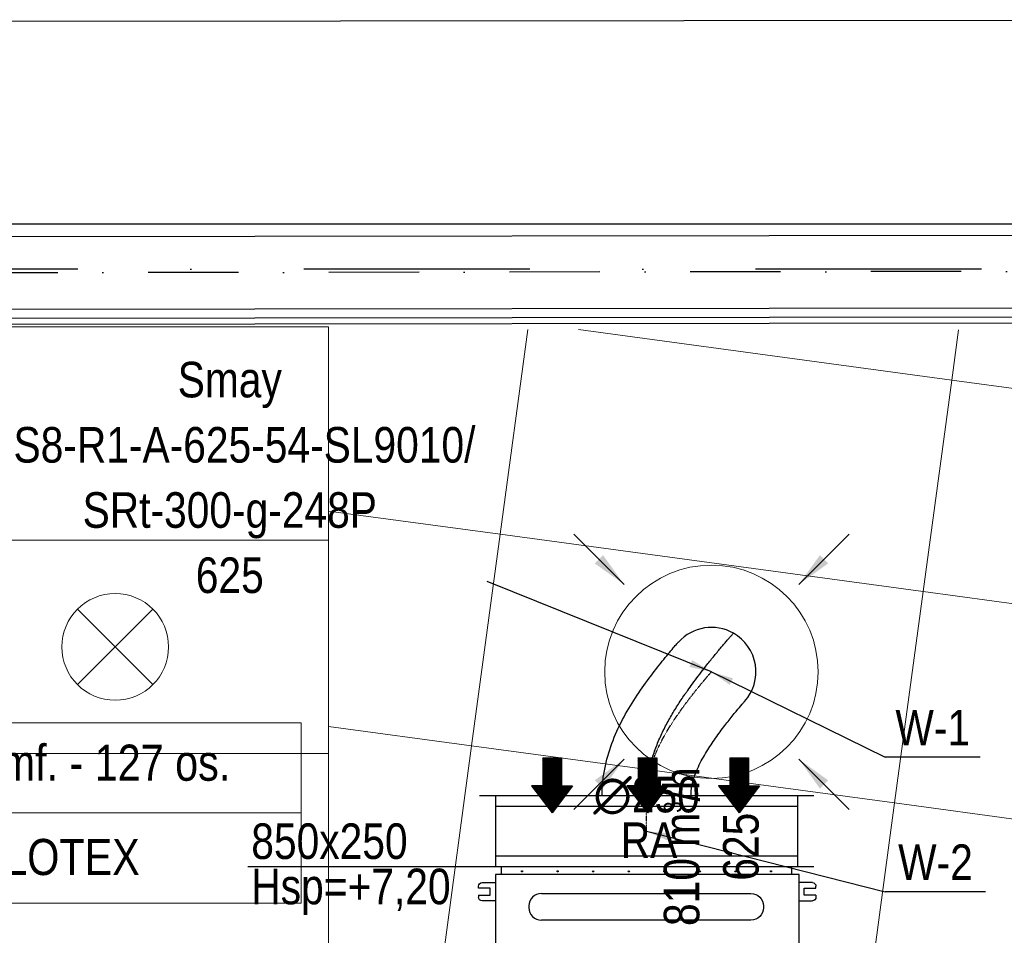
# Model space of a CAD drawing. Header units: millimetres. Extents: x -32221 to 212500, y 31663 to 93766.
# Tile 81 of 256: x 21954 to 24723, y 45884 to 48459. Entities that reach past the tile are written whole.
import ezdxf
from ezdxf.enums import TextEntityAlignment as Align

# ---------------------------------------------------------------- set-up
doc = ezdxf.new("R2010")
doc.units = ezdxf.units.MM
doc.linetypes.add('DASHDOT', pattern=[1, 0.5, -0.25, 0, -0.25])
doc.linetypes.add('DASHDOTX2', pattern=[50.8, 25.4, -12.7, 0, -12.7])
for name, color, linetype in [('DVM_INDOOR', 104, 'Continuous'), ('FLUID-N', 7, 'Continuous'), ('FLUID-W', 7, 'Continuous'), ('FLUID-W-100-ARRGR', 7, 'Continuous'), ('FLUID-W-100-DIM', 7, 'Continuous'), ('FLUID-W-100-INF', 7, 'Continuous'), ('FLUID-W-100-NUM', 7, 'Continuous'), ('FLUID-W-SYM', 7, 'Continuous'), ('osie', 250, 'Continuous'), ('Sciany', 250, 'Continuous')]:
    doc.layers.add(name, color=color, linetype=linetype)
for name, color, linetype, lineweight in [('kasetony', 42, 'Continuous', 5), ('lampy', 30, 'Continuous', 9), ('Opisy', 250, 'Continuous', 13), ('Wywiewniki', 1, 'Continuous', 20)]:
    doc.layers.add(name, color=color, linetype=linetype, lineweight=lineweight)
doc.styles.add('FDBES', font='simplex.shx')
doc.styles.get("Standard").update_dxf_attribs({"font": 'ARIALN.TTF'})
doc.linetypes.add('ZIGZAG', pattern='A,0.0001,-0.2,[131,ltypeshp.shx,S=0.2,R=0,X=-0.2,Y=0],-0.4,[131,ltypeshp.shx,S=0.2,R=180,X=0.2,Y=0],-0.2', length=0.8001)
doc.dimstyles.new('FDBES', dxfattribs={"dimscale": 50, "dimtxt": 4, "dimasz": 2.5, "dimexe": 0.8, "dimexo": 2, "dimgap": 1, "dimtad": 1, "dimdsep": 46, "dimtxsty": 'FDBES', "dimcen": 2.5, "dimclrd": 4, "dimclre": 5, "dimadec": 0, "dimazin": 0, "dimtfac": 1, "dimtmove": 0, "dimatfit": 3, "dimfxl": 1, "dimarcsym": 0})

# ---------------------------------------------------------------- blocks, each defined once
blk = doc.blocks.new('Direction')
at = {"layer": 'DVM_INDOOR', "color": 1}
for p, q in [((-35, 693.8), (35, 693.8)), ((-35, 693.8), (-35, 588.8)), ((35, 693.8), (35, 588.8)), ((-35, 588.8), (-77, 588.8)), ((-77, 588.8), (0, 487.3)), ((77, 588.8), (0, 487.3)), ((35, 588.8), (77, 588.8))]:
    blk.add_line(p, q, dxfattribs=at)
blk = doc.blocks.new('ID_D_G_D_1_T')
at = {"layer": 'DVM_INDOOR'}
h = blk.add_hatch(dxfattribs=at)
h.set_pattern_fill('ANSI31', color=1, scale=0.75)
h.set_pattern_definition([(45, (-97.4602, 125.541), (-1.683798, 1.683798), [])])
h.paths.add_polyline_path([(-265.5, 522.6), (-207.8, 598.7), (-239.3, 598.7), (-239.3, 677.4), (-291.8, 677.4), (-291.8, 598.7), (-323.3, 598.7)])
h = blk.add_hatch(dxfattribs=at)
h.set_pattern_fill('ANSI31', color=1, scale=0.75)
h.set_pattern_definition([(45, (2.5398, 125.541), (-1.683798, 1.683798), [])])
h.paths.add_polyline_path([(2.5, 522.6), (60.3, 598.7), (28.8, 598.7), (28.8, 677.4), (-23.7, 677.4), (-23.7, 598.7), (-55.2, 598.7)])
h = blk.add_hatch(dxfattribs=at)
h.set_pattern_fill('ANSI31', color=1, scale=0.75)
h.set_pattern_definition([(45, (102.5398, 125.541), (-1.683798, 1.683798), [])])
h.paths.add_polyline_path([(260.1, 522.6), (317.8, 598.7), (286.3, 598.7), (286.3, 677.4), (233.8, 677.4), (233.8, 598.7), (202.3, 598.7)])
h = blk.add_hatch(dxfattribs=at)
h.set_pattern_fill('ANSI31', color=1, scale=0.75)
h.set_pattern_definition([(45, (-97.4602, -971.7816), (-1.683798, 1.683798), [])])
h.paths.add_polyline_path([(-265.5, -574.8), (-207.8, -498.6), (-239.3, -498.6), (-239.3, -419.9), (-291.8, -419.9), (-291.8, -498.6), (-323.3, -498.6)])
h = blk.add_hatch(dxfattribs=at)
h.set_pattern_fill('ANSI31', color=1, scale=0.75)
h.set_pattern_definition([(45, (2.5398, -971.7816), (-1.683798, 1.683798), [])])
h.paths.add_polyline_path([(2.5, -574.8), (60.3, -498.6), (28.8, -498.6), (28.8, -419.9), (-23.7, -419.9), (-23.7, -498.6), (-55.2, -498.6)])
h = blk.add_hatch(dxfattribs=at)
h.set_pattern_fill('ANSI31', color=1, scale=0.75)
h.set_pattern_definition([(45, (102.5398, -971.7816), (-1.683798, 1.683798), [])])
h.paths.add_polyline_path([(260.1, -574.8), (317.8, -498.6), (286.3, -498.6), (286.3, -419.9), (233.8, -419.9), (233.8, -498.6), (202.3, -498.6)])
at = {"layer": 'DVM_INDOOR', "color": 0}
for p, q in [((409, 371), (-408.6, 371)), ((-408.6, 371), (-408.6, 349.2)), ((409, 349.2), (409, 371)), ((-424.9, 349.2), (-424.9, -350.8)), ((429, 349.2), (-424.9, 349.2)), ((429, 275.6), (429, 349.2)), ((-472.2, 311.1), (-472.2, 316.6)), ((-439.2, 311.1), (-472.2, 311.1)), ((-462.2, 326.6), (-424.9, 326.6)), ((-439.2, 291.1), (-439.2, 311.1)), ((466.4, 326.6), (429, 326.6)), ((443.3, 291.1), (443.3, 311.1)), ((443.3, 311.1), (476.4, 311.1)), ((476.4, 311.1), (476.4, 316.6)), ((-472.2, 291.1), (-472.2, 285.6)), ((-472.2, 291.1), (-439.2, 291.1)), ((-295.6, 296.3), (293.4, 296.3)), ((473.4, 291.1), (443.3, 291.1)), ((476.4, 291.1), (473.4, 291.1)), ((476.4, 291.1), (476.4, 285.6)), ((-424.9, 275.6), (-462.2, 275.6)), ((-330.7, 261.2), (-330.7, 256.2)), ((328.5, 261.2), (328.5, 256.2)), ((429, -350.8), (429, 275.6)), ((429, 275.6), (466.4, 275.6)), ((293.4, 221.1), (-295.6, 221.1)), ((-295.6, 137.3), (293.4, 137.3)), ((-330.7, 102.2), (-330.7, 97.2)), ((328.5, 102.2), (328.5, 97.2)), ((293.4, 62.1), (-295.6, 62.1)), ((429, 31.3), (-424.9, 31.3)), ((-294.4, 12.9), (294.6, 12.9)), ((-329.5, -22.2), (-329.5, -27.2)), ((329.8, -22.2), (329.8, -27.2)), ((462.8, -14.8), (429, -13.6)), ((462.8, -14.8), (462.8, -27.3)), ((462.8, -27.3), (462.8, -39.9)), ((463.8, -15.8), (463.8, -38.9)), ((429, -41.1), (462.8, -39.9)), ((294.6, -62.3), (-294.4, -62.3)), ((-294.4, -102.1), (294.6, -102.1)), ((-329.5, -137.2), (-329.5, -142.2)), ((329.8, -137.2), (329.8, -142.2)), ((453.4, -133.2), (429, -133)), ((453.4, -130.3), (453.4, -130.8)), ((453.4, -137.4), (453.4, -130.8)), ((453.4, -137.4), (453.4, -130.8)), ((453.4, -142.7), (453.4, -133.2)), ((453.4, -142.7), (453.4, -133.2)), ((453.4, -142.7), (453.4, -133.2)), ((453.4, -137.4), (453.4, -138.4)), ((465.4, -128.1), (454.7, -128.1)), ((454.7, -133), (465.4, -133)), ((466.8, -126), (465.4, -127.4)), ((465.4, -128.2), (465.4, -127.4)), ((465.4, -148.4), (465.4, -128.2)), ((467.6, -125.3), (475.7, -125.3)), ((467.6, -130.2), (475.7, -130.2)), ((477.9, -127.4), (476.5, -126)), ((483.4, -130.4), (477.9, -127.4)), ((477.9, -128.2), (477.9, -127.4)), ((477.9, -148.4), (477.9, -128.2)), ((483.4, -145.4), (483.4, -130.4)), ((429, -142.7), (453.4, -142.7)), ((429, -142.7), (453.4, -142.7)), ((453.4, -145), (453.4, -138.4)), ((453.4, -145), (453.4, -145.5)), ((465.4, -142.8), (454.7, -142.8)), ((465.4, -147.7), (454.7, -147.7)), ((465.4, -148.4), (466.8, -149.8)), ((467.6, -142.8), (475.7, -142.8)), ((467.6, -150.5), (475.7, -150.5)), ((476.5, -149.8), (477.9, -148.4)), ((477.9, -148.4), (483.4, -145.4)), ((294.6, -177.3), (-294.4, -177.3)), ((-294.4, -217.1), (294.6, -217.1)), ((438.3, -218), (429, -217.9)), ((440.3, -216.4), (438.3, -218)), ((438.3, -225.9), (438.3, -218)), ((438.3, -233.9), (438.3, -218)), ((448.6, -216.4), (440.3, -216.4)), ((440.3, -235.4), (440.3, -216.4)), ((448.6, -218.9), (448.6, -212)), ((448.6, -212), (458.6, -212)), ((458.6, -218.9), (448.6, -218.9)), ((448.6, -232.8), (448.6, -218.9)), ((458.6, -212), (458.6, -218.9)), ((458.9, -216.3), (458.6, -216.3)), ((458.6, -218.9), (458.6, -232.8)), ((459.4, -212.2), (458.9, -212.7)), ((458.9, -238.7), (458.9, -212.7)), ((476.3, -212.2), (461.5, -212.2)), ((476.3, -212.2), (461.5, -212.2)), ((478.9, -212.7), (478.4, -212.2)), ((484.9, -213.7), (478.9, -212.7)), ((478.9, -238.7), (478.9, -212.7)), ((484.9, -237.7), (484.9, -213.7)), ((429, -233.9), (438.3, -233.9)), ((429, -233.9), (438.3, -233.9)), ((438.3, -233.9), (438.3, -225.9)), ((438.3, -233.9), (440.3, -235.4)), ((440.3, -235.4), (448.6, -235.4)), ((448.6, -232.8), (458.6, -232.8)), ((448.6, -239.7), (448.6, -232.8)), ((448.6, -239.7), (458.6, -239.7)), ((458.6, -232.8), (458.6, -239.7)), ((458.6, -235.3), (458.9, -235.3)), ((458.9, -238.7), (459.4, -239.2)), ((476.3, -225.7), (461.5, -225.7)), ((476.3, -239.2), (461.5, -239.2)), ((478.4, -239.2), (478.9, -238.7)), ((478.9, -238.7), (484.9, -237.7)), ((-329.5, -252.2), (-329.5, -257.2)), ((329.8, -252.2), (329.8, -257.2)), ((-472.2, -292.7), (-472.2, -287.2)), ((-439.2, -292.7), (-472.2, -292.7)), ((-462.2, -277.2), (-424.9, -277.2)), ((-439.2, -312.7), (-439.2, -292.7)), ((294.6, -292.3), (-294.4, -292.3)), ((466.4, -277.2), (429, -277.2)), ((443.3, -312.7), (443.3, -292.7)), ((443.3, -292.7), (476.4, -292.7)), ((476.4, -292.7), (476.4, -287.2)), ((-472.2, -312.7), (-472.2, -318.2)), ((-472.2, -312.7), (-439.2, -312.7)), ((-424.9, -328.2), (-462.2, -328.2)), ((429, -328.2), (466.4, -328.2)), ((473.4, -312.7), (443.3, -312.7)), ((476.4, -312.7), (473.4, -312.7)), ((476.4, -312.7), (476.4, -318.2)), ((-424.9, -350.8), (429, -350.8)), ((-408.6, -350.8), (-408.6, -371)), ((409, -371), (409, -351.3)), ((-408.6, -371), (-408.1, -371)), ((-408.1, -371), (409, -371))]:
    blk.add_line(p, q, dxfattribs=at)
for centre in [(-349.9, 358.4), (-249.9, 358.4), (-149.9, 358.4), (-49.9, 358.4), (50.1, 358.4), (150.1, 358.4), (250.1, 358.4), (350.1, 358.4), (-349.9, -360), (-249.9, -360), (-149.9, -360), (-49.9, -360), (50.1, -360), (150.1, -360), (250.1, -360), (350.1, -360)]:
    blk.add_circle(centre, 1.6, dxfattribs=at)
at = {"layer": 'DVM_INDOOR', "color": 0, "extrusion": (0, 0, -1)}
for centre, radius, start, end in [((462.2, 316.6), 10, 0, 90), ((-466.4, 316.6), 10, 90, 180), ((462.2, 285.6), 10, 270, 0), ((-293.4, 261.2), 35.1, 90, 180), ((-466.4, 285.6), 10, 180, 270), ((-293.4, 256.2), 35.1, 180, 270), ((-293.4, 102.2), 35.1, 90, 180), ((-293.4, 97.2), 35.1, 180, 270), ((-294.6, -22.2), 35.1, 90, 180), ((-294.6, -27.2), 35.1, 180, 270), ((-294.6, -137.2), 35.1, 90, 180), ((-294.6, -142.2), 35.1, 180, 270), ((-294.6, -252.2), 35.1, 90, 180), ((-294.6, -257.2), 35.1, 180, 270), ((462.2, -287.2), 10, 0, 90), ((-466.4, -287.2), 10, 90, 180), ((462.2, -318.2), 10, 270, 0), ((-466.4, -318.2), 10, 180, 270), ((-409.5, -351.3), 0.5, 360, 90)]:
    blk.add_arc(centre, radius, start, end, dxfattribs=at)
at = {"layer": 'DVM_INDOOR', "color": 0}
for centre, radius, start, end in [((-295.6, 261.2), 35.1, 90, 180), ((-295.6, 256.2), 35.1, 180, 270), ((-295.6, 102.2), 35.1, 90, 180), ((-295.6, 97.2), 35.1, 180, 270), ((-294.4, -22.2), 35.1, 90, 180), ((-294.4, -27.2), 35.1, 180, 270), ((462.8, -15.8), 1, 0, 88.2), ((462.8, -38.9), 1, 271.8, 0), ((-294.4, -137.2), 35.1, 90, 180), ((-294.4, -142.2), 35.1, 180, 270), ((-294.4, -252.2), 35.1, 90, 180), ((-294.4, -257.2), 35.1, 180, 270)]:
    blk.add_arc(centre, radius, start, end, dxfattribs=at)
for points, knots in [([(454.7, -128.1), (454.7, -128.1), (454.6, -128.1), (454.4, -128.1), (454, -128.3), (453.7, -128.5), (453.6, -128.8), (453.5, -129.1), (453.4, -129.4), (453.4, -129.8), (453.4, -130.1), (453.4, -130.3)], [0, 0, 0, 0, 0.000013, 0.069041, 0.139275, 0.284826, 0.389711, 0.496275, 0.619531, 0.743075, 1, 1, 1, 1]), ([(453.4, -130.8), (453.4, -131), (453.4, -131.3), (453.4, -131.7), (453.5, -132), (453.6, -132.3), (453.8, -132.6), (454.1, -132.9), (454.4, -133), (454.6, -133), (454.7, -133), (454.7, -133)], [0, 0, 0, 0, 0.239182, 0.362776, 0.485496, 0.613466, 0.749358, 0.877858, 0.939112, 0.970034, 1, 1, 1, 1]), ([(454.7, -133), (454.7, -133), (454.6, -133), (454.4, -133.1), (454.1, -133.3), (453.8, -133.8), (453.6, -134.3), (453.5, -134.9), (453.4, -135.6), (453.4, -136.4), (453.4, -137), (453.4, -137.4)], [0, 0, 0, 0, 0.029886, 0.060825, 0.121941, 0.2487, 0.371948, 0.49607, 0.618809, 0.742992, 1, 1, 1, 1]), ([(467.6, -125.3), (466.6, -126.1), (465.9, -126.9), (465.9, -128.6), (466.6, -129.4), (467.6, -130.2)], [0, 0, 0, 0, 0.5, 0.5, 1, 1, 1, 1]), ([(467.6, -130.2), (467.1, -131.2), (466.7, -132.2), (466.1, -134.3), (465.9, -135.4), (465.9, -138.7), (466.6, -140.8), (467.6, -142.8)], [0, 0, 0, 0, 0.25, 0.25, 0.5, 0.5, 1, 1, 1, 1]), ([(475.7, -130.2), (476.7, -129.4), (477.4, -128.6), (477.4, -126.9), (476.7, -126.1), (475.7, -125.3)], [0, 0, 0, 0, 0.5, 0.5, 1, 1, 1, 1]), ([(475.7, -142.8), (476.2, -141.8), (476.6, -140.8), (477.2, -138.7), (477.4, -137.6), (477.4, -134.3), (476.7, -132.2), (475.7, -130.2)], [0, 0, 0, 0, 0.25, 0.25, 0.5, 0.5, 1, 1, 1, 1]), ([(453.4, -138.4), (453.4, -138.8), (453.4, -139.4), (453.4, -140.2), (453.5, -140.8), (453.6, -141.5), (453.8, -142.1), (454.1, -142.5), (454.4, -142.8), (454.6, -142.8), (454.7, -142.8), (454.7, -142.8)], [0, 0, 0, 0, 0.239, 0.36254, 0.485088, 0.61328, 0.74929, 0.877829, 0.939097, 0.970051, 1, 1, 1, 1]), ([(454.7, -142.8), (454.6, -142.8), (454.5, -142.8), (454.3, -142.9), (454, -143), (453.7, -143.3), (453.6, -143.5), (453.5, -143.8), (453.4, -144.1), (453.4, -144.5), (453.4, -144.8), (453.4, -145)], [0, 0, 0, 0, 0.033947, 0.069512, 0.139705, 0.28517, 0.390004, 0.496517, 0.619714, 0.743198, 1, 1, 1, 1]), ([(453.4, -145.5), (453.4, -145.7), (453.4, -146), (453.4, -146.4), (453.5, -146.7), (453.6, -147.1), (453.8, -147.4), (454.1, -147.6), (454.4, -147.7), (454.6, -147.7), (454.7, -147.7), (454.7, -147.7)], [0, 0, 0, 0, 0.239181, 0.362773, 0.485493, 0.613462, 0.749353, 0.877854, 0.939109, 0.970033, 1, 1, 1, 1]), ([(467.6, -142.8), (467.1, -143.4), (466.7, -144), (466.1, -145.3), (465.9, -146), (465.9, -148), (466.6, -149.3), (467.6, -150.5)], [0, 0, 0, 0, 0.25, 0.25, 0.5, 0.5, 1, 1, 1, 1]), ([(475.7, -150.5), (476.2, -149.9), (476.6, -149.3), (477.2, -148), (477.4, -147.3), (477.4, -145.3), (476.7, -144), (475.7, -142.8)], [0, 0, 0, 0, 0.25, 0.25, 0.5, 0.5, 1, 1, 1, 1]), ([(461.5, -212.2), (461.4, -212.2), (461.2, -212.2), (460.9, -212.2), (460.8, -212.2), (460.6, -212.2), (460.6, -212.2), (460.4, -212.2), (460.3, -212.2), (460.1, -212.2), (459.8, -212.2), (459.7, -212.2), (459.5, -212.2), (459.5, -212.2), (459.5, -212.2), (459.4, -212.2), (459.4, -212.2), (459.4, -212.2), (459.4, -212.2), (459.4, -212.2)], [0, 0, 0, 0, 0.125462, 0.125462, 0.250924, 0.250924, 0.313655, 0.313655, 0.376386, 0.501849, 0.501849, 0.752773, 0.752773, 0.878235, 0.878235, 0.940966, 0.972332, 0.972332, 1, 1, 1, 1]), ([(461.5, -225.7), (460.9, -224.7), (460.4, -223.6), (459.7, -221.4), (459.4, -220.2), (459.4, -216.6), (460.3, -214.4), (461.5, -212.2)], [0, 0, 0, 0, 0.25, 0.25, 0.5, 0.5, 1, 1, 1, 1]), ([(460.1, -212.2), (460.2, -212.2), (460.2, -212.2), (460.4, -212.2), (460.4, -212.2), (460.4, -212.2), (460.5, -212.2), (460.6, -212.2), (460.8, -212.2), (460.9, -212.2), (461.2, -212.2), (461.4, -212.2), (461.5, -212.2)], [0, 0, 0, 0, 0.181781, 0.181781, 0.249966, 0.249966, 0.318151, 0.454521, 0.454521, 0.72726, 0.72726, 1, 1, 1, 1]), ([(476.3, -225.7), (477, -224.7), (477.5, -223.6), (478.2, -221.4), (478.4, -220.2), (478.4, -216.6), (477.6, -214.4), (476.3, -212.2)], [0, 0, 0, 0, 0.25, 0.25, 0.5, 0.5, 1, 1, 1, 1]), ([(476.3, -212.2), (476.5, -212.2), (476.6, -212.2), (476.9, -212.2), (477.1, -212.2), (477.2, -212.2), (477.3, -212.2), (477.4, -212.2), (477.6, -212.2), (477.8, -212.2), (478, -212.2), (478.2, -212.2), (478.3, -212.2), (478.4, -212.2), (478.4, -212.2), (478.4, -212.2), (478.4, -212.2), (478.4, -212.2), (478.4, -212.2), (478.4, -212.2), (478.4, -212.2), (478.4, -212.2), (478.3, -212.2), (478.2, -212.2), (478, -212.2), (477.8, -212.2), (477.7, -212.2), (477.5, -212.2), (477.5, -212.2), (477.4, -212.2), (477.3, -212.2), (477.2, -212.2), (477.1, -212.2), (476.9, -212.2), (476.6, -212.2), (476.5, -212.2), (476.3, -212.2)], [0, 0, 0, 0, 0.0625, 0.0625, 0.125, 0.125, 0.15625, 0.15625, 0.1875, 0.25, 0.25, 0.375, 0.375, 0.4375, 0.4375, 0.46875, 0.484375, 0.484375, 0.5, 0.5, 0.5625, 0.5625, 0.625, 0.625, 0.75, 0.75, 0.8125, 0.8125, 0.828125, 0.828125, 0.84375, 0.875, 0.875, 0.9375, 0.9375, 1, 1, 1, 1]), ([(461.5, -239.2), (460.9, -238.2), (460.4, -237.1), (459.7, -234.9), (459.4, -233.7), (459.4, -230.1), (460.3, -227.9), (461.5, -225.7)], [0, 0, 0, 0, 0.25, 0.25, 0.5, 0.5, 1, 1, 1, 1]), ([(459.4, -239.2), (459.4, -239.2), (459.4, -239.2), (459.4, -239.2), (459.4, -239.2), (459.5, -239.2), (459.5, -239.2), (459.5, -239.2), (459.7, -239.2), (459.8, -239.2), (460.1, -239.2), (460.3, -239.2), (460.4, -239.2), (460.6, -239.2), (460.6, -239.2), (460.8, -239.2), (460.9, -239.2), (461.2, -239.2), (461.4, -239.2), (461.5, -239.2)], [0, 0, 0, 0, 0.027668, 0.027668, 0.059034, 0.121765, 0.121765, 0.247227, 0.247227, 0.498151, 0.498151, 0.623614, 0.686345, 0.686345, 0.749076, 0.749076, 0.874538, 0.874538, 1, 1, 1, 1]), ([(476.3, -239.2), (477, -238.2), (477.5, -237.1), (478.2, -234.9), (478.4, -233.7), (478.4, -230.1), (477.6, -227.9), (476.3, -225.7)], [0, 0, 0, 0, 0.25, 0.25, 0.5, 0.5, 1, 1, 1, 1]), ([(478.4, -239.2), (478.4, -239.2), (478.4, -239.2), (478.4, -239.2), (478.4, -239.2), (478.4, -239.2), (478.4, -239.2), (478.3, -239.2), (478.2, -239.2), (478, -239.2), (477.8, -239.2), (477.6, -239.2), (477.4, -239.2), (477.3, -239.2), (477.2, -239.2), (477.1, -239.2), (476.9, -239.2), (476.6, -239.2), (476.5, -239.2), (476.3, -239.2)], [0, 0, 0, 0, 0.027668, 0.027668, 0.059034, 0.121765, 0.121765, 0.247227, 0.247227, 0.498151, 0.498151, 0.623614, 0.686345, 0.686345, 0.749076, 0.749076, 0.874538, 0.874538, 1, 1, 1, 1])]:
    blk.add_open_spline(points, degree=3, knots=knots, dxfattribs=at)
for points in [[(467.6, -150.5), (467.3, -150.3), (467, -150), (466.8, -149.8)], [(476.5, -149.8), (476.3, -150), (476, -150.3), (475.7, -150.5)]]:
    blk.add_open_spline(points, degree=3, dxfattribs=at)
at = {"layer": 'DVM_INDOOR', "xscale": 0.75, "yscale": 0.75, "zscale": 0.75}
for p in [(-265.5, 157.1), (2.5, 157.1), (260.1, 157.1), (-265.5, -940.3), (2.5, -940.3), (260.1, -940.3)]:
    blk.add_blockref('Direction', p, dxfattribs=at)
at = {"layer": 'DVM_INDOOR', "color": 2}
for s, p in [('RA', (86.6, 365.9)), ('SA', (86.6, -731.4))]:
    blk.add_text(s, height=100, dxfattribs=at).set_placement(p, align=Align.BOTTOM_RIGHT)
blk = doc.blocks.new('*U4353')
at = {"color": 14, "linetype": 'Continuous', "lineweight": -2}
for p, q in [((-100, 470), (-100, -470)), ((100, 470), (100, -470))]:
    blk.add_line(p, q, dxfattribs=at)
at = {"color": 0, "linetype": 'ByBlock', "lineweight": -2}
for p, q in [((100, 425), (-100, 425)), ((-100, -425), (100, -425))]:
    blk.add_line(p, q, dxfattribs=at)
at = {"color": 1, "linetype": 'Continuous', "lineweight": -3}
for p, q in [((-70, 425), (-70, -425)), ((70, 425), (70, -425))]:
    blk.add_line(p, q, dxfattribs=at)
blk = doc.blocks.new('*U4338')
at = {"layer": 'FLUID-W-SYM', "color": 2, "linetype": 'DASHDOT', "lineweight": -3}
for q in [(50, 0), (-20, 0)]:
    blk.add_line((-50, 0), q, dxfattribs=at)
blk = doc.blocks.new('*U4336')
at = {"color": 0, "linetype": 'ByBlock', "lineweight": -2}
blk.add_circle((0, 0), 0.05, dxfattribs=at)
blk = doc.blocks.new('*U4320')
at = {"color": 14, "linetype": 'Continuous', "lineweight": -2, "extrusion": (-1, -1.38757e-16, -2.62664e-16)}
blk.add_ellipse((0, 0), major_axis=(0, 108.6, 61.8), ratio=1, start_param=0, end_param=1.356013, dxfattribs=at)
at = {"color": 14, "linetype": 'Continuous', "lineweight": -2, "extrusion": (-1, -8.21224e-17, -9.23649e-17)}
blk.add_ellipse((0, 0), major_axis=(0, -83.6, 93), ratio=1, start_param=0, end_param=1.785756, dxfattribs=at)
at = {"color": 20, "linetype": 'ZIGZAG', "lineweight": -2, "ltscale": 50}
for points, knots in [([(0, -348.4, -182.4), (0, -345.1, -182.4), (0, -338.5, -182.3), (0, -325.2, -181.8), (0, -315.4, -180.9), (0, -302.3, -179.4), (0, -295.8, -178.4), (0, -282.8, -176.2), (0, -270, -173.6), (0, -257.3, -170.4), (0, -244.7, -166.9), (0, -232.2, -163.1), (0, -213.9, -156.7), (0, -195.8, -149.5), (0, -178.1, -141.7), (0, -166.5, -136.1), (0, -149.3, -127.5), (0, -126.9, -115.3), (0, -94.5, -95.6), (0, -73.8, -81.8), (0, -62.4, -73.9), (0, -58.6, -71.3), (0, -48.5, -64.2), (0, -32.3, -52.6), (0, -11.6, -37.1), (0, 7.2, -22.6), (0, 23.1, -10), (0, 36.3, 0.5), (0, 48.9, 10.8), (0, 60.8, 20.7), (0, 72, 30), (0, 82.1, 38.7), (0, 89.6, 45.1), (0, 94.8, 49.6), (0, 98.9, 53.2), (0, 102.8, 56.6), (0, 105.8, 59.2), (0, 107.5, 60.8), (0, 108.4, 61.6), (0, 108.6, 61.8), (0, 108.6, 61.8)], [0, 0, 0, 0, 7.844973, 15.689947, 31.379893, 31.379893, 47.06984, 47.06984, 62.759786, 78.449733, 78.449733, 94.13968, 109.829626, 125.519573, 141.209519, 156.899466, 156.899466, 188.279359, 219.659252, 251.039146, 251.039146, 254.961632, 262.806605, 282.419039, 305.953959, 329.488879, 345.178825, 360.868772, 376.558718, 392.248665, 407.938612, 423.628558, 439.318505, 447.163478, 455.008451, 466.775911, 478.543371, 486.388344, 494.233318, 502.078291, 502.078291, 502.078291, 502.078291]), ([(0, -348.4, -307.4), (0, -335.8, -307.3), (0, -310.6, -306.3), (0, -260.8, -298.9), (0, -200.4, -281.7), (0, -133.3, -250.9), (0, -72.2, -214.1), (0, -17.2, -175.3), (0, 23.3, -143.7), (0, 50.8, -121.2), (0, 67.9, -106.7), (0, 77.8, -98.1), (0, 82.5, -93.9), (0, 83.2, -93.2), (0, 83.6, -93)], [0, 0, 0, 0, 37.784031, 75.568063, 151.136125, 226.704188, 302.272251, 377.840314, 453.408376, 491.192408, 528.976439, 566.76047, 585.652486, 604.544502, 604.544502, 604.544502, 604.544502]), ([(0, -348.4, -57.4), (0, -339.4, -57.3), (0, -321.4, -55.7), (0, -287.7, -46.5), (0, -249.8, -29.2), (0, -209.2, -4.6), (0, -172.1, 21.4), (0, -138.5, 47), (0, -109.9, 70.2), (0, -92.5, 85.1), (0, -85.8, 91), (0, -83.8, 92.8), (0, -83.6, 92.9), (0, -83.5, 93)], [0, 0, 0, 0, 27.019632, 54.039265, 108.078529, 162.117794, 216.157059, 270.196324, 324.235588, 378.274853, 405.294485, 418.804302, 432.314118, 432.314118, 432.314118, 432.314118])]:
    blk.add_open_spline(points, degree=3, knots=knots, dxfattribs=at)
at = {"layer": 'FLUID-W-SYM', "color": 2, "linetype": 'DASHDOT', "lineweight": -3}
blk.add_open_spline([(0, -348.4, -182.4), (0, -263.7, -182.4), (0, -111.8, -100.5), (0, 0), (0, 0)], degree=3, knots=[0, 0, 0, 0, 254.162047, 502.078291, 502.078291, 502.078291, 502.078291], dxfattribs=at)
blk = doc.blocks.new('*U2850')
at = {"color": 0, "insert": (-1354.3, 546), "char_height": 100, "width": 1600, "attachment_point": 5, "line_spacing_factor": 1.1}
blk.add_mtext('Smay\\PNS8-R1-A-625-54-SL9010/ SRt-300-g-248P\\P625', dxfattribs=at)
blk.add_mtext('Smay\\PNS8-R1-A-625-54-SL9010/ SRt-300-g-248P\\P625', dxfattribs=at)
blk.add_mtext('Smay\\PNS8-R1-A-625-54-SL9010/ SRt-300-g-248P\\P625', dxfattribs=at)
blk.add_mtext('Smay\\PNS8-R1-A-625-54-SL9010/ SRt-300-g-248P\\P625', dxfattribs=at)
blk.add_mtext('Smay\\PNS8-R1-A-625-54-SL9010/ SRt-300-g-248P\\P625', dxfattribs=at)
blk.add_mtext('Smay\\PNS8-R1-A-625-54-SL9010/ SRt-300-g-248P\\P625', dxfattribs=at)
blk.add_mtext('Smay\\PNS8-R1-A-625-54-SL9010/ SRt-300-g-248P\\P625', dxfattribs=at)
blk.add_mtext('Smay\\PNS8-R1-A-625-54-SL9010/ SRt-300-g-248P\\P625', dxfattribs=at)
blk.add_mtext('Smay\\PNS8-R1-A-625-54-SL9010/ SRt-300-g-248P\\P625', dxfattribs=at)
blk.add_mtext('Smay\\PNS8-R1-A-625-54-SL9010/ SRt-300-g-248P\\P625', dxfattribs=at)
blk.add_mtext('Smay\\PNS8-R1-A-625-54-SL9010/ SRt-300-g-248P\\P625', dxfattribs=at)
blk.add_mtext('Smay\\PNS8-R1-A-625-54-SL9010/ SRt-300-g-248P\\P625', dxfattribs=at)
blk.add_mtext('Smay\\PNS8-R1-A-625-54-SL9010/ SRt-300-g-248P\\P625', dxfattribs=at)
blk.add_mtext('Smay\\PNS8-R1-A-625-54-SL9010/ SRt-300-g-248P\\P625', dxfattribs=at)
blk.add_mtext('Smay\\PNS8-R1-A-625-54-SL9010/ SRt-300-g-248P\\P625', dxfattribs=at)
blk.add_mtext('Smay\\PNS8-R1-A-625-54-SL9010/ SRt-300-g-248P\\P625', dxfattribs=at)
blk.add_mtext('Smay\\PNS8-R1-A-625-54-SL9010/ SRt-300-g-248P\\P625', dxfattribs=at)
blk.add_mtext('Smay\\PNS8-R1-A-625-54-SL9010/ SRt-300-g-248P\\P625', dxfattribs=at)
blk.add_mtext('Smay\\PNS8-R1-A-625-54-SL9010/ SRt-300-g-248P\\P625', dxfattribs=at)
blk.add_mtext('Smay\\PNS8-R1-A-625-54-SL9010/ SRt-300-g-248P\\P625', dxfattribs=at)
at = {"color": 0}
blk.add_leader([(0, 0), (-630.7, 254.3)], dimstyle='FDBES', override={"dimscale": 25, "dimclrd": 0, "dimclre": 0}, dxfattribs=at)
blk.add_leader([(0, 0), (-630.7, 254.3)], dimstyle='FDBES', override={"dimscale": 25, "dimclrd": 0, "dimclre": 0}, dxfattribs=at)
blk.add_leader([(0, 0), (-630.7, 254.3)], dimstyle='FDBES', override={"dimscale": 25, "dimclrd": 0, "dimclre": 0}, dxfattribs=at)
blk.add_leader([(0, 0), (-630.7, 254.3)], dimstyle='FDBES', override={"dimscale": 25, "dimclrd": 0, "dimclre": 0}, dxfattribs=at)
blk.add_leader([(0, 0), (-630.7, 254.3)], dimstyle='FDBES', override={"dimscale": 25, "dimclrd": 0, "dimclre": 0}, dxfattribs=at)
blk.add_leader([(0, 0), (-630.7, 254.3)], dimstyle='FDBES', override={"dimscale": 25, "dimclrd": 0, "dimclre": 0}, dxfattribs=at)
blk.add_leader([(0, 0), (-630.7, 254.3)], dimstyle='FDBES', override={"dimscale": 25, "dimclrd": 0, "dimclre": 0}, dxfattribs=at)
blk.add_leader([(0, 0), (-630.7, 254.3)], dimstyle='FDBES', override={"dimscale": 25, "dimclrd": 0, "dimclre": 0}, dxfattribs=at)
blk.add_leader([(0, 0), (-630.7, 254.3)], dimstyle='FDBES', override={"dimscale": 25, "dimclrd": 0, "dimclre": 0}, dxfattribs=at)
blk.add_leader([(0, 0), (-630.7, 254.3)], dimstyle='FDBES', override={"dimscale": 25, "dimclrd": 0, "dimclre": 0}, dxfattribs=at)
blk.add_leader([(0, 0), (-630.7, 254.3)], dimstyle='FDBES', override={"dimscale": 25, "dimclrd": 0, "dimclre": 0}, dxfattribs=at)
blk.add_leader([(0, 0), (-630.7, 254.3)], dimstyle='FDBES', override={"dimscale": 25, "dimclrd": 0, "dimclre": 0}, dxfattribs=at)
blk.add_leader([(0, 0), (-630.7, 254.3)], dimstyle='FDBES', override={"dimscale": 25, "dimclrd": 0, "dimclre": 0}, dxfattribs=at)
blk.add_leader([(0, 0), (-630.7, 254.3)], dimstyle='FDBES', override={"dimscale": 25, "dimclrd": 0, "dimclre": 0}, dxfattribs=at)
blk.add_leader([(0, 0), (-630.7, 254.3)], dimstyle='FDBES', override={"dimscale": 25, "dimclrd": 0, "dimclre": 0}, dxfattribs=at)
blk.add_leader([(0, 0), (-630.7, 254.3)], dimstyle='FDBES', override={"dimscale": 25, "dimclrd": 0, "dimclre": 0}, dxfattribs=at)
blk.add_leader([(0, 0), (-630.7, 254.3)], dimstyle='FDBES', override={"dimscale": 25, "dimclrd": 0, "dimclre": 0}, dxfattribs=at)
blk.add_leader([(0, 0), (-630.7, 254.3)], dimstyle='FDBES', override={"dimscale": 25, "dimclrd": 0, "dimclre": 0}, dxfattribs=at)
blk.add_leader([(0, 0), (-630.7, 254.3)], dimstyle='FDBES', override={"dimscale": 25, "dimclrd": 0, "dimclre": 0}, dxfattribs=at)
blk.add_leader([(0, 0), (-630.7, 254.3)], dimstyle='FDBES', override={"dimscale": 25, "dimclrd": 0, "dimclre": 0}, dxfattribs=at)
blk = doc.blocks.new('*U2993')
at = {"color": 6}
blk.add_line((755.7, -240.3), (488.6, -240.3), dxfattribs=at)
blk.add_line((755.7, -240.3), (488.6, -240.3), dxfattribs=at)
blk.add_line((755.7, -240.3), (488.6, -240.3), dxfattribs=at)
blk.add_line((755.7, -240.3), (488.6, -240.3), dxfattribs=at)
blk.add_line((755.7, -240.3), (488.6, -240.3), dxfattribs=at)
blk.add_line((755.7, -240.3), (488.6, -240.3), dxfattribs=at)
blk.add_line((755.7, -240.3), (488.6, -240.3), dxfattribs=at)
blk.add_line((755.7, -240.3), (488.6, -240.3), dxfattribs=at)
blk.add_line((755.7, -240.3), (488.6, -240.3), dxfattribs=at)
blk.add_line((755.7, -240.3), (488.6, -240.3), dxfattribs=at)
blk.add_line((755.7, -240.3), (488.6, -240.3), dxfattribs=at)
blk.add_line((755.7, -240.3), (488.6, -240.3), dxfattribs=at)
blk.add_line((755.7, -240.3), (488.6, -240.3), dxfattribs=at)
blk.add_line((755.7, -240.3), (488.6, -240.3), dxfattribs=at)
blk.add_line((755.7, -240.3), (488.6, -240.3), dxfattribs=at)
blk.add_line((755.7, -240.3), (488.6, -240.3), dxfattribs=at)
blk.add_line((755.7, -240.3), (488.6, -240.3), dxfattribs=at)
blk.add_line((755.7, -240.3), (488.6, -240.3), dxfattribs=at)
blk.add_line((755.7, -240.3), (488.6, -240.3), dxfattribs=at)
blk.add_line((755.7, -240.3), (488.6, -240.3), dxfattribs=at)
at = {"color": 0, "insert": (622.2, -240.3), "char_height": 100, "attachment_point": 5}
blk.add_mtext('W-1\\P ', dxfattribs=at)
blk.add_mtext('W-1\\P ', dxfattribs=at)
blk.add_mtext('W-1\\P ', dxfattribs=at)
blk.add_mtext('W-1\\P ', dxfattribs=at)
blk.add_mtext('W-1\\P ', dxfattribs=at)
blk.add_mtext('W-1\\P ', dxfattribs=at)
blk.add_mtext('W-1\\P ', dxfattribs=at)
blk.add_mtext('W-1\\P ', dxfattribs=at)
blk.add_mtext('W-1\\P ', dxfattribs=at)
blk.add_mtext('W-1\\P ', dxfattribs=at)
blk.add_mtext('W-1\\P ', dxfattribs=at)
blk.add_mtext('W-1\\P ', dxfattribs=at)
blk.add_mtext('W-1\\P ', dxfattribs=at)
blk.add_mtext('W-1\\P ', dxfattribs=at)
blk.add_mtext('W-1\\P ', dxfattribs=at)
blk.add_mtext('W-1\\P ', dxfattribs=at)
blk.add_mtext('W-1\\P ', dxfattribs=at)
blk.add_mtext('W-1\\P ', dxfattribs=at)
blk.add_mtext('W-1\\P ', dxfattribs=at)
blk.add_mtext('W-1\\P ', dxfattribs=at)
blk.add_leader([(0, 0), (488.6, -240.3)], dimstyle='FDBES', override={"dimscale": 25, "dimclrd": 256, "dimclre": 256})
blk.add_leader([(0, 0), (488.6, -240.3)], dimstyle='FDBES', override={"dimscale": 25, "dimclrd": 256, "dimclre": 256})
blk.add_leader([(0, 0), (488.6, -240.3)], dimstyle='FDBES', override={"dimscale": 25, "dimclrd": 256, "dimclre": 256})
blk.add_leader([(0, 0), (488.6, -240.3)], dimstyle='FDBES', override={"dimscale": 25, "dimclrd": 256, "dimclre": 256})
blk.add_leader([(0, 0), (488.6, -240.3)], dimstyle='FDBES', override={"dimscale": 25, "dimclrd": 256, "dimclre": 256})
blk.add_leader([(0, 0), (488.6, -240.3)], dimstyle='FDBES', override={"dimscale": 25, "dimclrd": 256, "dimclre": 256})
blk.add_leader([(0, 0), (488.6, -240.3)], dimstyle='FDBES', override={"dimscale": 25, "dimclrd": 256, "dimclre": 256})
blk.add_leader([(0, 0), (488.6, -240.3)], dimstyle='FDBES', override={"dimscale": 25, "dimclrd": 256, "dimclre": 256})
blk.add_leader([(0, 0), (488.6, -240.3)], dimstyle='FDBES', override={"dimscale": 25, "dimclrd": 256, "dimclre": 256})
blk.add_leader([(0, 0), (488.6, -240.3)], dimstyle='FDBES', override={"dimscale": 25, "dimclrd": 256, "dimclre": 256})
blk.add_leader([(0, 0), (488.6, -240.3)], dimstyle='FDBES', override={"dimscale": 25, "dimclrd": 256, "dimclre": 256})
blk.add_leader([(0, 0), (488.6, -240.3)], dimstyle='FDBES', override={"dimscale": 25, "dimclrd": 256, "dimclre": 256})
blk.add_leader([(0, 0), (488.6, -240.3)], dimstyle='FDBES', override={"dimscale": 25, "dimclrd": 256, "dimclre": 256})
blk.add_leader([(0, 0), (488.6, -240.3)], dimstyle='FDBES', override={"dimscale": 25, "dimclrd": 256, "dimclre": 256})
blk.add_leader([(0, 0), (488.6, -240.3)], dimstyle='FDBES', override={"dimscale": 25, "dimclrd": 256, "dimclre": 256})
blk.add_leader([(0, 0), (488.6, -240.3)], dimstyle='FDBES', override={"dimscale": 25, "dimclrd": 256, "dimclre": 256})
blk.add_leader([(0, 0), (488.6, -240.3)], dimstyle='FDBES', override={"dimscale": 25, "dimclrd": 256, "dimclre": 256})
blk.add_leader([(0, 0), (488.6, -240.3)], dimstyle='FDBES', override={"dimscale": 25, "dimclrd": 256, "dimclre": 256})
blk.add_leader([(0, 0), (488.6, -240.3)], dimstyle='FDBES', override={"dimscale": 25, "dimclrd": 256, "dimclre": 256})
blk.add_leader([(0, 0), (488.6, -240.3)], dimstyle='FDBES', override={"dimscale": 25, "dimclrd": 256, "dimclre": 256})
blk = doc.blocks.new('*U3002')
at = {"color": 6}
blk.add_line((953.4, -170.2), (671.2, -170.2), dxfattribs=at)
blk.add_line((953.4, -170.2), (671.2, -170.2), dxfattribs=at)
blk.add_line((953.4, -170.2), (671.2, -170.2), dxfattribs=at)
blk.add_line((953.4, -170.2), (671.2, -170.2), dxfattribs=at)
blk.add_line((953.4, -170.2), (671.2, -170.2), dxfattribs=at)
blk.add_line((953.4, -170.2), (671.2, -170.2), dxfattribs=at)
blk.add_line((953.4, -170.2), (671.2, -170.2), dxfattribs=at)
blk.add_line((953.4, -170.2), (671.2, -170.2), dxfattribs=at)
blk.add_line((953.4, -170.2), (671.2, -170.2), dxfattribs=at)
blk.add_line((953.4, -170.2), (671.2, -170.2), dxfattribs=at)
blk.add_line((953.4, -170.2), (671.2, -170.2), dxfattribs=at)
blk.add_line((953.4, -170.2), (671.2, -170.2), dxfattribs=at)
blk.add_line((953.4, -170.2), (671.2, -170.2), dxfattribs=at)
blk.add_line((953.4, -170.2), (671.2, -170.2), dxfattribs=at)
blk.add_line((953.4, -170.2), (671.2, -170.2), dxfattribs=at)
blk.add_line((953.4, -170.2), (671.2, -170.2), dxfattribs=at)
blk.add_line((953.4, -170.2), (671.2, -170.2), dxfattribs=at)
blk.add_line((953.4, -170.2), (671.2, -170.2), dxfattribs=at)
blk.add_line((953.4, -170.2), (671.2, -170.2), dxfattribs=at)
blk.add_line((953.4, -170.2), (671.2, -170.2), dxfattribs=at)
at = {"color": 0, "insert": (812.3, -170.2), "char_height": 100, "attachment_point": 5}
blk.add_mtext('W-2\\P ', dxfattribs=at)
blk.add_mtext('W-2\\P ', dxfattribs=at)
blk.add_mtext('W-2\\P ', dxfattribs=at)
blk.add_mtext('W-2\\P ', dxfattribs=at)
blk.add_mtext('W-2\\P ', dxfattribs=at)
blk.add_mtext('W-2\\P ', dxfattribs=at)
blk.add_mtext('W-2\\P ', dxfattribs=at)
blk.add_mtext('W-2\\P ', dxfattribs=at)
blk.add_mtext('W-2\\P ', dxfattribs=at)
blk.add_mtext('W-2\\P ', dxfattribs=at)
blk.add_mtext('W-2\\P ', dxfattribs=at)
blk.add_mtext('W-2\\P ', dxfattribs=at)
blk.add_mtext('W-2\\P ', dxfattribs=at)
blk.add_mtext('W-2\\P ', dxfattribs=at)
blk.add_mtext('W-2\\P ', dxfattribs=at)
blk.add_mtext('W-2\\P ', dxfattribs=at)
blk.add_mtext('W-2\\P ', dxfattribs=at)
blk.add_mtext('W-2\\P ', dxfattribs=at)
blk.add_mtext('W-2\\P ', dxfattribs=at)
blk.add_mtext('W-2\\P ', dxfattribs=at)
blk.add_leader([(0, 0), (671.2, -170.2)], dimstyle='FDBES', override={"dimscale": 25, "dimclrd": 256, "dimclre": 256})
blk.add_leader([(0, 0), (671.2, -170.2)], dimstyle='FDBES', override={"dimscale": 25, "dimclrd": 256, "dimclre": 256})
blk.add_leader([(0, 0), (671.2, -170.2)], dimstyle='FDBES', override={"dimscale": 25, "dimclrd": 256, "dimclre": 256})
blk.add_leader([(0, 0), (671.2, -170.2)], dimstyle='FDBES', override={"dimscale": 25, "dimclrd": 256, "dimclre": 256})
blk.add_leader([(0, 0), (671.2, -170.2)], dimstyle='FDBES', override={"dimscale": 25, "dimclrd": 256, "dimclre": 256})
blk.add_leader([(0, 0), (671.2, -170.2)], dimstyle='FDBES', override={"dimscale": 25, "dimclrd": 256, "dimclre": 256})
blk.add_leader([(0, 0), (671.2, -170.2)], dimstyle='FDBES', override={"dimscale": 25, "dimclrd": 256, "dimclre": 256})
blk.add_leader([(0, 0), (671.2, -170.2)], dimstyle='FDBES', override={"dimscale": 25, "dimclrd": 256, "dimclre": 256})
blk.add_leader([(0, 0), (671.2, -170.2)], dimstyle='FDBES', override={"dimscale": 25, "dimclrd": 256, "dimclre": 256})
blk.add_leader([(0, 0), (671.2, -170.2)], dimstyle='FDBES', override={"dimscale": 25, "dimclrd": 256, "dimclre": 256})
blk.add_leader([(0, 0), (671.2, -170.2)], dimstyle='FDBES', override={"dimscale": 25, "dimclrd": 256, "dimclre": 256})
blk.add_leader([(0, 0), (671.2, -170.2)], dimstyle='FDBES', override={"dimscale": 25, "dimclrd": 256, "dimclre": 256})
blk.add_leader([(0, 0), (671.2, -170.2)], dimstyle='FDBES', override={"dimscale": 25, "dimclrd": 256, "dimclre": 256})
blk.add_leader([(0, 0), (671.2, -170.2)], dimstyle='FDBES', override={"dimscale": 25, "dimclrd": 256, "dimclre": 256})
blk.add_leader([(0, 0), (671.2, -170.2)], dimstyle='FDBES', override={"dimscale": 25, "dimclrd": 256, "dimclre": 256})
blk.add_leader([(0, 0), (671.2, -170.2)], dimstyle='FDBES', override={"dimscale": 25, "dimclrd": 256, "dimclre": 256})
blk.add_leader([(0, 0), (671.2, -170.2)], dimstyle='FDBES', override={"dimscale": 25, "dimclrd": 256, "dimclre": 256})
blk.add_leader([(0, 0), (671.2, -170.2)], dimstyle='FDBES', override={"dimscale": 25, "dimclrd": 256, "dimclre": 256})
blk.add_leader([(0, 0), (671.2, -170.2)], dimstyle='FDBES', override={"dimscale": 25, "dimclrd": 256, "dimclre": 256})
blk.add_leader([(0, 0), (671.2, -170.2)], dimstyle='FDBES', override={"dimscale": 25, "dimclrd": 256, "dimclre": 256})
blk = doc.blocks.new('*U4412')
at = {"color": 0}
blk.add_leader([(0, 0), (-141.4, -141.4)], dimstyle='FDBES', override={"dimscale": 40, "dimclrd": 0}, dxfattribs=at)
blk = doc.blocks.new('*U4413')
at = {"color": 0}
blk.add_leader([(0, 0), (141.4, -141.4)], dimstyle='FDBES', override={"dimscale": 40, "dimclrd": 0}, dxfattribs=at)
blk = doc.blocks.new('*U4414')
at = {"color": 0}
blk.add_leader([(0, 0), (-141.4, 141.4)], dimstyle='FDBES', override={"dimscale": 40, "dimclrd": 0}, dxfattribs=at)
blk = doc.blocks.new('*U4415')
at = {"color": 0}
blk.add_leader([(0, 0), (141.4, 141.4)], dimstyle='FDBES', override={"dimscale": 40, "dimclrd": 0}, dxfattribs=at)

msp = doc.modelspace()

# ---------------------------------------------------------------- linework, layer by layer
msp.add_line((16207.625, 47884.762), (25489.956, 47884.762))
at = {"layer": 'FLUID-N'}
msp.add_line((23291.977, 46076.422, 7327.5), (22595.824, 46076.422, 7327.5), dxfattribs=at)
at = {"layer": 'kasetony'}
for p, q in [((22822.937, 47594.948), (21622.937, 47594.948)), ((22822.937, 46994.948), (22822.937, 47594.948)), ((23305.582, 47011.642), (23383.491, 47587.515)), ((23383.491, 47587.515), (23305.582, 47011.642)), ((23305.582, 47011.642), (23383.491, 47587.515)), ((23383.491, 47587.515), (23305.582, 47011.642)), ((24575.189, 47445.344), (23525.409, 47587.368)), ((23525.409, 47587.368), (24575.189, 47445.344)), ((24575.189, 47445.344), (23525.409, 47587.368)), ((24575.189, 47445.344), (24594.253, 47586.259)), ((24575.189, 47445.344), (24594.253, 47586.259)), ((24594.253, 47586.259), (24575.189, 47445.344)), ((24494.748, 46850.761), (24575.189, 47445.344)), ((24494.748, 46850.761), (24575.189, 47445.344)), ((24575.189, 47445.344), (24494.748, 46850.761)), ((25764.356, 47284.463), (24575.189, 47445.344)), ((24575.189, 47445.344), (25764.356, 47284.463)), ((25764.356, 47284.463), (24575.189, 47445.344)), ((23305.582, 47011.642), (22822.937, 47076.939)), ((23225.141, 46417.059), (23305.582, 47011.642)), ((23305.582, 47011.642), (23225.141, 46417.059)), ((23305.582, 47011.642), (24494.748, 46850.761)), ((24494.748, 46850.761), (23305.582, 47011.642)), ((21622.937, 46994.948), (22822.937, 46994.948)), ((22822.937, 46994.948), (21622.937, 46994.948)), ((22822.937, 46394.948), (22822.937, 46994.948)), ((24414.308, 46256.178), (24494.748, 46850.761)), ((24414.308, 46256.178), (24494.748, 46850.761)), ((24494.748, 46850.761), (24414.308, 46256.178)), ((24494.748, 46850.761), (25683.915, 46689.879)), ((25683.915, 46689.879), (24494.748, 46850.761)), ((23225.141, 46417.059), (22822.937, 46471.473)), ((23144.7, 45822.476), (23225.141, 46417.059)), ((23225.141, 46417.059), (23144.7, 45822.476)), ((24414.308, 46256.178), (23225.141, 46417.059)), ((23225.141, 46417.059), (24414.308, 46256.178)), ((24414.308, 46256.178), (23225.141, 46417.059)), ((21622.937, 46394.948), (22822.937, 46394.948)), ((22822.937, 46394.948), (21622.937, 46394.948)), ((22822.937, 45794.948), (22822.937, 46394.948)), ((24333.867, 45661.594), (24414.308, 46256.178)), ((24333.867, 45661.594), (24414.308, 46256.178)), ((24414.308, 46256.178), (24333.867, 45661.594)), ((25603.474, 46095.296), (24414.308, 46256.178)), ((24414.308, 46256.178), (25603.474, 46095.296)), ((25603.474, 46095.296), (24414.308, 46256.178))]:
    msp.add_line(p, q, dxfattribs=at)
at = {"layer": 'lampy'}
for p, q in [((22116.871, 46801.014), (22329.003, 46588.882)), ((22329.003, 46801.014), (22116.871, 46588.882))]:
    msp.add_line(p, q, dxfattribs=at)
msp.add_circle((22222.937, 46694.948), 150, dxfattribs=at)
at = {"layer": 'Opisy'}
msp.add_line((21099.868, 46228.056), (22745.908, 46228.056), dxfattribs=at)
msp.add_lwpolyline([(21099.868, 46481.648), (22745.908, 46481.648), (22745.908, 45974.463), (21099.868, 45974.463)], close=True, dxfattribs=at)
at = {"layer": 'osie', "linetype": 'DASHDOTX2', "ltscale": 25}
msp.add_line((29738.966, 47757.439), (13854.161, 47757.439), dxfattribs=at)
at = {"layer": 'Sciany'}
for p, q in [((16207.625, 48446.833), (25489.218, 48458.634)), ((16181.465, 47841.955), (25515.554, 47853.823)), ((16181.725, 47637.492), (25720.277, 47649.62)), ((16206.627, 47611.966), (25720.309, 47624.062)), ((16222.937, 47594.948), (25720.331, 47607.023))]:
    msp.add_line(p, q, dxfattribs=at)
at = {"layer": 'Sciany', "linetype": 'DASHDOTX2', "ltscale": 10}
msp.add_line((25617.915, 47751.721), (16079.301, 47739.724), dxfattribs=at)
at = {"layer": 'Wywiewniki'}
msp.add_circle((23899.424, 46624.833), 300, dxfattribs=at)

# ---------------------------------------------------------------- block references
at = {"layer": 'DVM_INDOOR', "rotation": 359.9999999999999}
msp.add_blockref('ID_D_G_D_1_T', (23716.827, 45705.421), dxfattribs=at)
at = {"layer": 'FLUID-W', "color": 1, "linetype": 'Continuous', "extrusion": (1, 0, -1.83697e-16), "rotation": 270}
msp.add_blockref('*U4320', (46624.833, 7063, 23899.424), dxfattribs=at)
at = {"layer": 'FLUID-W', "color": 1, "linetype": 'Continuous'}
for name, p, rotation in [('*U4353', (23716.977, 46176.422, 7327.5), 270), ('*U4338', (23716.977, 46226.422, 7327.5), 90), ('*U4336', (23716.977, 46176.422, 7327.5), 270)]:
    msp.add_blockref(name, p, dxfattribs=dict(at, rotation=rotation))
at = {"layer": 'FLUID-W-100-ARRGR', "rotation": 89.99999999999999}
for name, p in [('*U4415', (23653.713, 46870.543, 6603)), ('*U4413', (24145.134, 46870.543, 6603)), ('*U4414', (23653.713, 46379.122, 6603)), ('*U4412', (24145.134, 46379.122, 6603))]:
    msp.add_blockref(name, p, dxfattribs=at)
at = {"layer": 'FLUID-W-100-INF', "linetype": 'ByBlock'}
msp.add_blockref('*U2850', (23899.424, 46624.833, 6623), dxfattribs=at)
at = {"layer": 'FLUID-W-100-NUM', "linetype": 'ByBlock'}
for name, p in [('*U2993', (23899.424, 46624.833, 6623)), ('*U3002', (23716.977, 46176.422, 7327.5))]:
    msp.add_blockref(name, p, dxfattribs=at)

# ---------------------------------------------------------------- texts
at = {"layer": 'FLUID-N', "char_height": 100, "width": 565.80197, "attachment_point": 1}
for s, insert in [('850x250', (22605.613, 46198.579)), ('Hsp=+7,20', (22605.613, 46071.322))]:
    msp.add_mtext(s, dxfattribs=dict(at, insert=insert))
at = {"layer": 'FLUID-W-100-ARRGR', "color": 0, "insert": (23899.424, 46133.041, 6603), "char_height": 100, "attachment_point": 5, "rotation": 90}
msp.add_mtext('810 m{\\A2;\\H0.5x;3}/h\\P625', dxfattribs=at)
at = {"layer": 'FLUID-W-100-DIM', "color": 0, "insert": (23716.977, 46276.422, 7402), "char_height": 100, "attachment_point": 5}
msp.add_mtext('∅250\\P', dxfattribs=at)
at = {"layer": 'Opisy'}
for s, height, p in [('sala amf. - 127 os.', 101.39941, (21590.891, 46318.66)), ('FLOTEX', 101.3994, (21840.1, 46053.461))]:
    msp.add_text(s, height=height, dxfattribs=at).set_placement(p)

doc.saveas('drawing.dxf')
